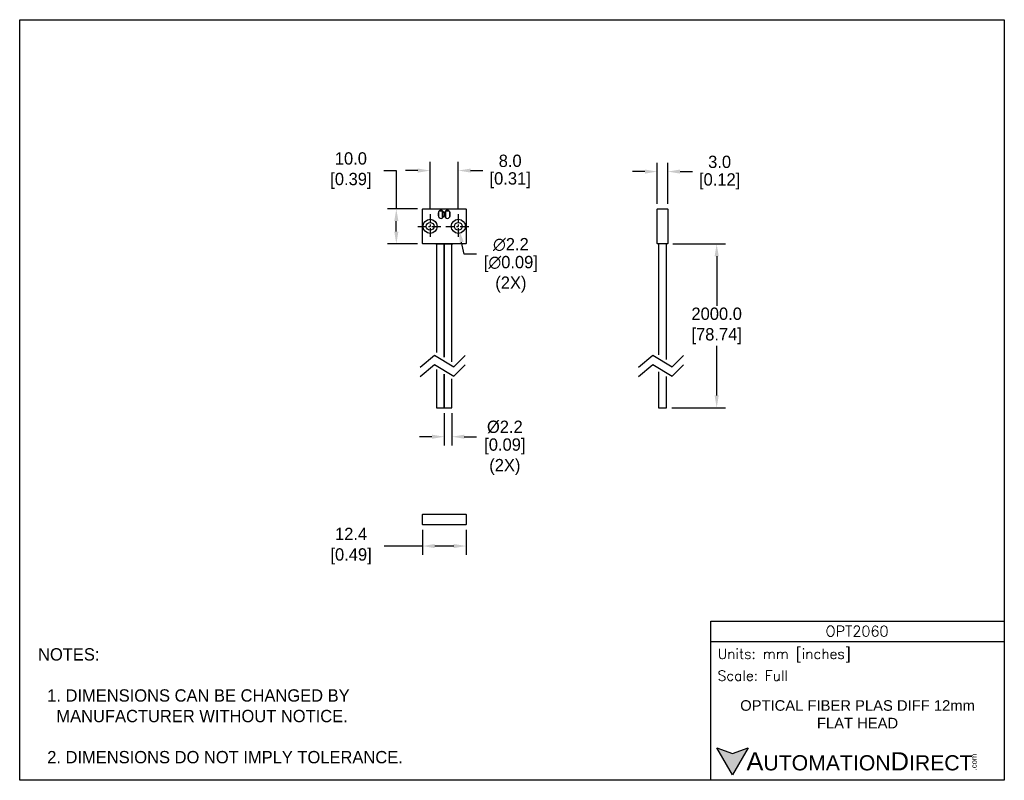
# Model space of a CAD drawing. Header units: inches. Extents: x 0 to 279, y 0 to 216.
import ezdxf

# ---------------------------------------------------------------- set-up
doc = ezdxf.new("R2010")
doc.units = ezdxf.units.IN
doc.header["$LTSCALE"] = 10
doc.header["$MEASUREMENT"] = 0
doc.linetypes.add('CENTER', pattern=[0.4, 0.25, -0.05, 0.05, -0.05])
for name, color, linetype in [('CENTER', 40, 'CENTER'), ('DIMENSIONS', 140, 'Continuous'), ('TEXT', 140, 'Continuous')]:
    doc.layers.add(name, color=color, linetype=linetype)
doc.styles.add('ROMANS', font='romans.shx')
doc.styles.add('型式1', font='txt')
doc.dimstyles.get("Standard").update_dxf_attribs({"dimtxt": 3.5, "dimasz": 3.5, "dimexe": 2.5, "dimexo": 1.5, "dimgap": 1, "dimtad": 0, "dimtih": 1, "dimtoh": 1, "dimdec": 1, "dimzin": 0, "dimdsep": 46, "dimtxsty": 'Standard', "dimcen": 0, "dimadec": 0, "dimazin": 0, "dimtfac": 1, "dimtdec": 1, "dimtofl": 0, "dimtmove": 0, "dimatfit": 3, "dimfxl": 1, "dimtolj": 1, "dimtzin": 0, "dimarcsym": 0})

# ---------------------------------------------------------------- blocks, each defined once
blk = doc.blocks.new('*D8')
at = {"layer": 'DEFPOINTS', "color": 0, "transparency": 16777216}
for p in [(183.91, 172.78), (180.91, 162.14), (183.91, 162.14)]:
    blk.add_point(p, dxfattribs=at)
at = {"layer": 'DIMENSIONS', "color": 0, "lineweight": -2, "transparency": 16777216}
for p, q in [((180.91, 163.64), (180.91, 175.28)), ((183.91, 163.64), (183.91, 175.28)), ((177.41, 172.78), (173.91, 172.78)), ((187.41, 172.78), (190.91, 172.78))]:
    blk.add_line(p, q, dxfattribs=at)
at = {"layer": 'DIMENSIONS', "color": 0, "transparency": 16777216}
for points in [[(177.41, 173.36), (177.41, 172.2), (180.91, 172.78)], [(187.41, 173.36), (187.41, 172.2), (183.91, 172.78)]]:
    blk.add_solid(points, dxfattribs=at)
at = {"layer": 'DIMENSIONS', "color": 0, "transparency": 16777216, "char_height": 3.5, "attachment_point": 5}
for s, insert in [('\\A1;3.0', (198.62, 175.53)), ('\\A1;[0.12]', (198.62, 170.03))]:
    blk.add_mtext(s, dxfattribs=dict(at, insert=insert))
blk = doc.blocks.new('*D9')
at = {"layer": 'DEFPOINTS', "color": 0, "transparency": 16777216}
for p in [(183.81, 152.24), (183.51, 105.74), (197.78, 105.74)]:
    blk.add_point(p, dxfattribs=at)
at = {"layer": 'DIMENSIONS', "color": 0, "lineweight": -2, "transparency": 16777216}
for p, q in [((185.31, 152.24), (200.28, 152.24)), ((197.78, 148.74), (197.78, 134.66)), ((197.78, 109.24), (197.78, 123.33)), ((185.01, 105.74), (200.28, 105.74))]:
    blk.add_line(p, q, dxfattribs=at)
at = {"layer": 'DIMENSIONS', "color": 0, "transparency": 16777216}
for points in [[(197.2, 148.74), (198.37, 148.74), (197.78, 152.24)], [(197.2, 109.24), (198.37, 109.24), (197.78, 105.74)]]:
    blk.add_solid(points, dxfattribs=at)
at = {"layer": 'DIMENSIONS', "color": 0, "transparency": 16777216, "insert": (197.78, 128.99), "char_height": 3.5, "attachment_point": 5}
blk.add_mtext('\\A1;2000.0\\P[78.74]', dxfattribs=at)
blk = doc.blocks.new('*D10')
at = {"layer": 'DEFPOINTS', "color": 0, "transparency": 16777216}
for p in [(120.47, 105.74), (122.67, 105.74), (122.67, 97.53)]:
    blk.add_point(p, dxfattribs=at)
at = {"layer": 'DIMENSIONS', "color": 0, "lineweight": -2, "transparency": 16777216}
for p, q in [((120.47, 104.24), (120.47, 95.03)), ((122.67, 104.24), (122.67, 95.03)), ((116.97, 97.53), (113.47, 97.53)), ((126.17, 97.53), (129.67, 97.53))]:
    blk.add_line(p, q, dxfattribs=at)
at = {"layer": 'DIMENSIONS', "color": 0, "transparency": 16777216}
for points in [[(116.97, 98.11), (116.97, 96.94), (120.47, 97.53)], [(126.17, 98.11), (126.17, 96.94), (122.67, 97.53)]]:
    blk.add_solid(points, dxfattribs=at)
at = {"layer": 'DIMENSIONS', "color": 0, "transparency": 16777216, "char_height": 3.5, "attachment_point": 5}
for s, insert in [('\\A1;%%C2.2', (137.67, 100.28)), ('\\A1;[0.09]\\P(2X)', (137.67, 91.86))]:
    blk.add_mtext(s, dxfattribs=dict(at, insert=insert))
blk = doc.blocks.new('*D11')
at = {"layer": 'DEFPOINTS', "color": 0, "transparency": 16777216}
for p in [(124.25, 158.32), (124.7, 156.17)]:
    blk.add_point(p, dxfattribs=at)
at = {"layer": 'DIMENSIONS', "color": 0, "lineweight": -2, "transparency": 16777216}
for p, q in [((126.13, 149.32), (125.41, 152.74)), ((129.63, 149.32), (126.13, 149.32))]:
    blk.add_line(p, q, dxfattribs=at)
at = {"layer": 'DIMENSIONS', "color": 0, "transparency": 16777216}
blk.add_solid([(125.99, 152.86), (124.84, 152.62), (124.7, 156.17)], dxfattribs=at)
at = {"layer": 'DIMENSIONS', "color": 0, "transparency": 16777216, "char_height": 3.5, "attachment_point": 5}
for s, insert in [('\\A1;∅2.2', (139.38, 152.07)), ('\\A1;[∅0.09]\\P(2X)', (139.38, 143.65))]:
    blk.add_mtext(s, dxfattribs=dict(at, insert=insert))
blk = doc.blocks.new('*D12')
at = {"layer": 'DEFPOINTS', "color": 0, "transparency": 16777216}
for p in [(124.47, 173.07), (116.47, 160.74), (124.47, 160.74)]:
    blk.add_point(p, dxfattribs=at)
at = {"layer": 'DIMENSIONS', "color": 0, "lineweight": -2, "transparency": 16777216}
for p, q in [((116.47, 162.24), (116.47, 175.57)), ((124.47, 162.24), (124.47, 175.57)), ((112.97, 173.07), (109.47, 173.07)), ((127.97, 173.07), (131.47, 173.07))]:
    blk.add_line(p, q, dxfattribs=at)
at = {"layer": 'DIMENSIONS', "color": 0, "transparency": 16777216}
for points in [[(112.97, 173.65), (112.97, 172.49), (116.47, 173.07)], [(127.97, 173.65), (127.97, 172.49), (124.47, 173.07)]]:
    blk.add_solid(points, dxfattribs=at)
at = {"layer": 'DIMENSIONS', "color": 0, "transparency": 16777216, "char_height": 3.5, "attachment_point": 5}
for s, insert in [('\\A1;8.0', (139.18, 175.82)), ('\\A1;[0.31]', (139.18, 170.32))]:
    blk.add_mtext(s, dxfattribs=dict(at, insert=insert))
blk = doc.blocks.new('*D13')
at = {"layer": 'DEFPOINTS', "color": 0, "transparency": 16777216}
for p in [(106.87, 162.24), (114.37, 162.24), (114.37, 152.24)]:
    blk.add_point(p, dxfattribs=at)
at = {"layer": 'DIMENSIONS', "color": 0, "lineweight": -2, "transparency": 16777216}
for p, q in [((103.37, 173.07), (106.87, 173.07)), ((106.87, 173.07), (106.87, 162.24)), ((112.87, 162.24), (104.37, 162.24)), ((106.87, 155.74), (106.87, 158.74)), ((112.87, 152.24), (104.37, 152.24))]:
    blk.add_line(p, q, dxfattribs=at)
at = {"layer": 'DIMENSIONS', "color": 0, "transparency": 16777216}
for points in [[(106.29, 158.74), (107.46, 158.74), (106.87, 162.24)], [(106.29, 155.74), (107.46, 155.74), (106.87, 152.24)]]:
    blk.add_solid(points, dxfattribs=at)
at = {"layer": 'DIMENSIONS', "color": 0, "transparency": 16777216, "insert": (93.33, 173.07), "char_height": 3.5, "attachment_point": 5}
blk.add_mtext('\\A1; 10.0\\P [0.39]', dxfattribs=at)
blk = doc.blocks.new('*D14')
at = {"layer": 'DEFPOINTS', "color": 0, "transparency": 16777216}
for p in [(114.27, 72.64), (126.67, 72.64), (114.27, 66.5)]:
    blk.add_point(p, dxfattribs=at)
at = {"layer": 'DIMENSIONS', "color": 0, "lineweight": -2, "transparency": 16777216}
for p, q in [((114.27, 71.14), (114.27, 64)), ((126.67, 71.14), (126.67, 64)), ((114.27, 66.5), (103.42, 66.5)), ((123.17, 66.5), (117.77, 66.5))]:
    blk.add_line(p, q, dxfattribs=at)
at = {"layer": 'DIMENSIONS', "color": 0, "transparency": 16777216}
for points in [[(117.77, 67.08), (117.77, 65.91), (114.27, 66.5)], [(123.17, 67.08), (123.17, 65.91), (126.67, 66.5)]]:
    blk.add_solid(points, dxfattribs=at)
at = {"layer": 'DIMENSIONS', "color": 0, "transparency": 16777216, "insert": (93.38, 66.5), "char_height": 3.5, "attachment_point": 5}
blk.add_mtext('\\A1; 12.4\\P [0.49]', dxfattribs=at)

msp = doc.modelspace()

# ---------------------------------------------------------------- hatches: boundary and pattern name
at = {"layer": 'TEXT'}
msp.add_hatch(color=256, dxfattribs=at).paths.add_polyline_path([(206.74, 9.21), (202.31, 7.59), (197.87, 9.21), (202.31, 1.53)])

# ---------------------------------------------------------------- linework, layer by layer
for p, q in [((114.27, 162.14), (114.37, 162.24)), ((114.27, 152.34), (114.27, 162.14)), ((114.27, 162.14), (114.37, 162.14)), ((114.37, 162.24), (126.57, 162.24)), ((114.37, 162.14), (114.37, 162.24)), ((118.72, 162.24), (122.22, 162.24)), ((126.57, 162.24), (126.67, 162.14)), ((126.67, 162.14), (126.67, 152.34)), ((180.91, 162.14), (181.01, 162.24)), ((180.91, 152.34), (180.91, 162.14)), ((181.01, 162.24), (183.81, 162.24)), ((183.91, 162.14), (183.81, 162.24)), ((183.91, 162.14), (183.91, 152.34)), ((118.82, 160.24), (118.82, 161.04)), ((118.95, 159.82), (118.95, 161.47)), ((119.99, 161.54), (119.01, 161.54)), ((119.3, 161.74), (119.84, 161.74)), ((119.99, 159.62), (119.99, 161.54)), ((120.32, 161.04), (120.32, 160.24)), ((120.62, 161.04), (120.62, 160.24)), ((121.93, 161.54), (120.95, 161.54)), ((120.95, 159.62), (120.95, 161.54)), ((121.1, 161.74), (121.64, 161.74)), ((121.99, 161.47), (121.99, 159.82)), ((122.12, 160.24), (122.12, 161.04)), ((114.37, 152.24), (114.27, 152.34)), ((126.57, 152.24), (114.37, 152.24)), ((118.07, 152.24), (122.87, 152.24)), ((118.27, 152.24), (118.27, 121.4)), ((120.47, 152.24), (120.47, 120.08)), ((120.47, 120.08), (120.47, 152.24)), ((122.67, 118.75), (122.67, 152.24)), ((126.57, 152.34), (126.57, 152.24)), ((126.67, 152.34), (126.57, 152.24)), ((126.57, 152.34), (126.67, 152.34)), ((180.91, 152.34), (181.01, 152.24)), ((183.81, 152.24), (181.01, 152.24)), ((181.31, 152.24), (181.31, 120.75)), ((183.51, 119.42), (183.51, 152.24)), ((183.81, 152.24), (183.91, 152.34)), ((118.27, 116.59), (118.27, 105.74)), ((120.47, 105.74), (120.47, 115.26)), ((120.47, 115.26), (120.47, 105.74)), ((181.31, 115.93), (181.31, 105.74)), ((183.51, 105.74), (183.51, 114.61)), ((122.67, 105.74), (122.67, 113.94)), ((118.27, 105.74), (120.47, 105.74)), ((120.47, 105.74), (122.67, 105.74)), ((181.31, 105.74), (183.51, 105.74)), ((114.27, 75.44), (114.37, 75.54)), ((114.27, 72.64), (114.27, 75.44)), ((114.37, 75.54), (126.57, 75.54)), ((126.67, 75.44), (126.57, 75.54)), ((126.67, 75.44), (126.67, 72.64)), ((114.27, 72.64), (114.37, 72.54)), ((126.57, 72.54), (114.37, 72.54)), ((126.57, 72.54), (126.67, 72.64))]:
    msp.add_line(p, q)
for points in [[(119.99, 161.54), (119.98, 161.55), (119.97, 161.56), (119.96, 161.56), (119.94, 161.57), (119.93, 161.58), (119.92, 161.58), (119.91, 161.59), (119.9, 161.59), (119.88, 161.6), (119.87, 161.61), (119.86, 161.61), (119.85, 161.62), (119.83, 161.62), (119.82, 161.63), (119.81, 161.63), (119.8, 161.64), (119.79, 161.64), (119.77, 161.65), (119.76, 161.66), (119.75, 161.66), (119.74, 161.67), (119.72, 161.67), (119.71, 161.68), (119.7, 161.68), (119.68, 161.68), (119.67, 161.69), (119.66, 161.69), (119.65, 161.7), (119.63, 161.7), (119.62, 161.7), (119.61, 161.71), (119.59, 161.71), (119.58, 161.71), (119.57, 161.72), (119.55, 161.72), (119.54, 161.72), (119.53, 161.72), (119.51, 161.72), (119.5, 161.72), (119.49, 161.72), (119.47, 161.72), (119.46, 161.72), (119.45, 161.72), (119.43, 161.72), (119.42, 161.72), (119.41, 161.72), (119.39, 161.72), (119.38, 161.72), (119.37, 161.71), (119.35, 161.71), (119.34, 161.71), (119.33, 161.71), (119.31, 161.7), (119.3, 161.7), (119.29, 161.69), (119.27, 161.69), (119.26, 161.69), (119.25, 161.68), (119.24, 161.68), (119.22, 161.67), (119.21, 161.67), (119.2, 161.66), (119.19, 161.66), (119.17, 161.65), (119.16, 161.65), (119.15, 161.64), (119.14, 161.63), (119.12, 161.63), (119.11, 161.62), (119.1, 161.62), (119.09, 161.61), (119.07, 161.61)], [(120.95, 161.54), (120.97, 161.56), (121, 161.57), (121.02, 161.58), (121.04, 161.59), (121.06, 161.6), (121.08, 161.61), (121.11, 161.62), (121.13, 161.63), (121.15, 161.64), (121.17, 161.65), (121.19, 161.66), (121.22, 161.67), (121.24, 161.68), (121.26, 161.69), (121.29, 161.69), (121.31, 161.7), (121.33, 161.71), (121.36, 161.71), (121.38, 161.72), (121.4, 161.72), (121.43, 161.72), (121.45, 161.72), (121.48, 161.72), (121.5, 161.72), (121.52, 161.72), (121.55, 161.72), (121.57, 161.71), (121.59, 161.71), (121.62, 161.7), (121.64, 161.7), (121.67, 161.69), (121.69, 161.68), (121.71, 161.67), (121.73, 161.67), (121.76, 161.66), (121.78, 161.65), (121.8, 161.64), (121.83, 161.63), (121.85, 161.62), (121.87, 161.61)]]:
    msp.add_lwpolyline(points)
for centre, radius in [((116.47, 157.24), 2), ((116.47, 157.24), 1.1), ((124.47, 157.24), 2), ((124.47, 157.24), 1.1)]:
    msp.add_circle(centre, radius)
for centre, start, end in [((119.57, 161.04), 0, 180), ((119.57, 160.24), 180, 0), ((121.37, 161.04), 0, 180), ((121.37, 160.24), 180, 0)]:
    msp.add_arc(centre, 0.75, start, end)
at = {"layer": 'CENTER'}
for p, q in [((116.47, 160.74), (116.47, 153.74)), ((124.47, 160.74), (124.47, 153.74)), ((112.97, 157.24), (119.97, 157.24)), ((120.97, 157.24), (127.97, 157.24))]:
    msp.add_line(p, q, dxfattribs=at)
at = {"layer": 'DEFPOINTS'}
msp.add_lwpolyline([(0, 215.9), (279.4, 215.9), (279.4, 0), (0, 0)], close=True, dxfattribs=at)
at = {"layer": 'DIMENSIONS'}
for points in [[(113.61, 117.27), (117.73, 120.65), (123.21, 117.35), (126.44, 120.57)], [(175.57, 117.27), (179.68, 120.65), (185.17, 117.35), (188.39, 120.57)], [(113.61, 114.61), (117.73, 117.99), (123.21, 114.69), (126.44, 117.91)], [(175.57, 114.61), (179.68, 117.99), (185.17, 114.69), (188.39, 117.91)]]:
    msp.add_lwpolyline(points, dxfattribs=at)
at = {"layer": 'TEXT'}
msp.add_line((196.09, 39.42), (279.4, 39.42), dxfattribs=at)
for points in [[(196.09, 0), (196.09, 45.17), (279.4, 45.17), (279.4, 0)], [(206.74, 9.21), (202.31, 1.53), (197.87, 9.21), (202.31, 7.59)]]:
    msp.add_lwpolyline(points, close=True, dxfattribs=at)

# ---------------------------------------------------------------- texts
for s, insert, char_height, width, attachment_point, style in [('OPT2060', (237.62, 42.33), 3, 55.9017, 5, 'ROMANS'), (' Units: mm [inches]', (196.09, 35.43), 2.8712, 83.3079, 4, 'ROMANS'), (' Scale: Full', (196.09, 29.69), 2.8712, 83.3079, 4, 'ROMANS'), ('{\\fArial|b0|i0|c0|p34;     \\H1.2x;A\\H0.8333x;UTOMATION\\H1.2x;D\\H0.8333x;IRECT}', (197.87, 5.37), 4.3068, 72.9565, 4, '型式1')]:
    msp.add_mtext(s, dxfattribs=dict(at, insert=insert, char_height=char_height, width=width, attachment_point=attachment_point, style=style))
at = {"layer": 'TEXT', "insert": (5.21, 37.5), "char_height": 3.5, "attachment_point": 1}
msp.add_mtext_dynamic_manual_height_columns('NOTES:\\P\\P  1. DIMENSIONS CAN BE CHANGED BY      \\P    MANUFACTURER WITHOUT NOTICE.\\P\\P  2. DIMENSIONS DO NOT IMPLY TOLERANCE.', width=190.8823, gutter_width=1, heights=[0], dxfattribs=at)
at = {"layer": 'TEXT', "insert": (237.75, 18.74), "char_height": 3, "width": 66.5595, "attachment_point": 5}
msp.add_mtext('{\\fArial|b0|i0|c0|p34;OPTICAL FIBER PLAS DIFF 12mm FLAT HEAD}', dxfattribs=at)
at = {"layer": 'TEXT', "insert": (270.01, 2.84), "char_height": 1.5505, "width": 4.5946, "attachment_point": 1, "rotation": 90, "style": '型式1'}
msp.add_mtext('{\\fArial|b0|i0|c0|p34;.com}', dxfattribs=at)

# ---------------------------------------------------------------- dimensions: what is measured, and where the dimension line sits
at = {"layer": 'DIMENSIONS'}
dim = msp.add_linear_dim(base=(106.87, 162.24), p1=(114.37, 152.24), p2=(114.37, 162.24), angle=90, text=' <>', dimstyle='Standard', override={"dimpost": '\\X', "dimtmove": 1}, dxfattribs=at)
dim.commit()
dim.dimension.update_dxf_attribs({"geometry": '*D13', "text_midpoint": (101.61, 173.07), "dimtype": 160})
for base, p1, p2, picture, middle in [((124.47, 173.07), (116.47, 160.74), (124.47, 160.74), '*D12', (139.18, 173.07)), ((183.91, 172.78), (180.91, 162.14), (183.91, 162.14), '*D8', (198.62, 172.78))]:
    dim = msp.add_linear_dim(base=base, p1=p1, p2=p2, dimstyle='Standard', override={"dimpost": '\\X'}, dxfattribs=at)
    dim.commit()
    dim.dimension.update_dxf_attribs({"geometry": picture, "text_midpoint": middle})
dim = msp.add_diameter_dim_2p(p1=(124.25, 158.32), p2=(124.7, 156.17), text='<>\\P(2X)', dimstyle='Standard', override={"dimpost": '\\X'}, dxfattribs=at)
dim.commit()
dim.dimension.update_dxf_attribs({"geometry": '*D11', "text_midpoint": (139.38, 149.32)})
dim = msp.add_linear_dim(base=(197.78, 105.74), p1=(183.81, 152.24), p2=(183.51, 105.74), angle=90, text='2000.0\\P[78.74]', dimstyle='Standard', override={"dimpost": '\\X'}, dxfattribs=at)
dim.commit()
dim.dimension.update_dxf_attribs({"geometry": '*D9', "text_midpoint": (197.78, 128.99)})
dim = msp.add_linear_dim(base=(122.67, 97.53), p1=(120.47, 105.74), p2=(122.67, 105.74), text='%%C<>\\P(2X)', dimstyle='Standard', override={"dimpost": '\\X'}, dxfattribs=at)
dim.commit()
dim.dimension.update_dxf_attribs({"geometry": '*D10', "text_midpoint": (137.67, 97.53)})
dim = msp.add_linear_dim(base=(114.27, 66.5), p1=(126.67, 72.64), p2=(114.27, 72.64), text=' <>', dimstyle='Standard', override={"dimpost": '\\X'}, dxfattribs=at)
dim.commit()
dim.dimension.update_dxf_attribs({"geometry": '*D14', "text_midpoint": (93.38, 66.5), "dimtype": 160})

doc.saveas('drawing.dxf')
